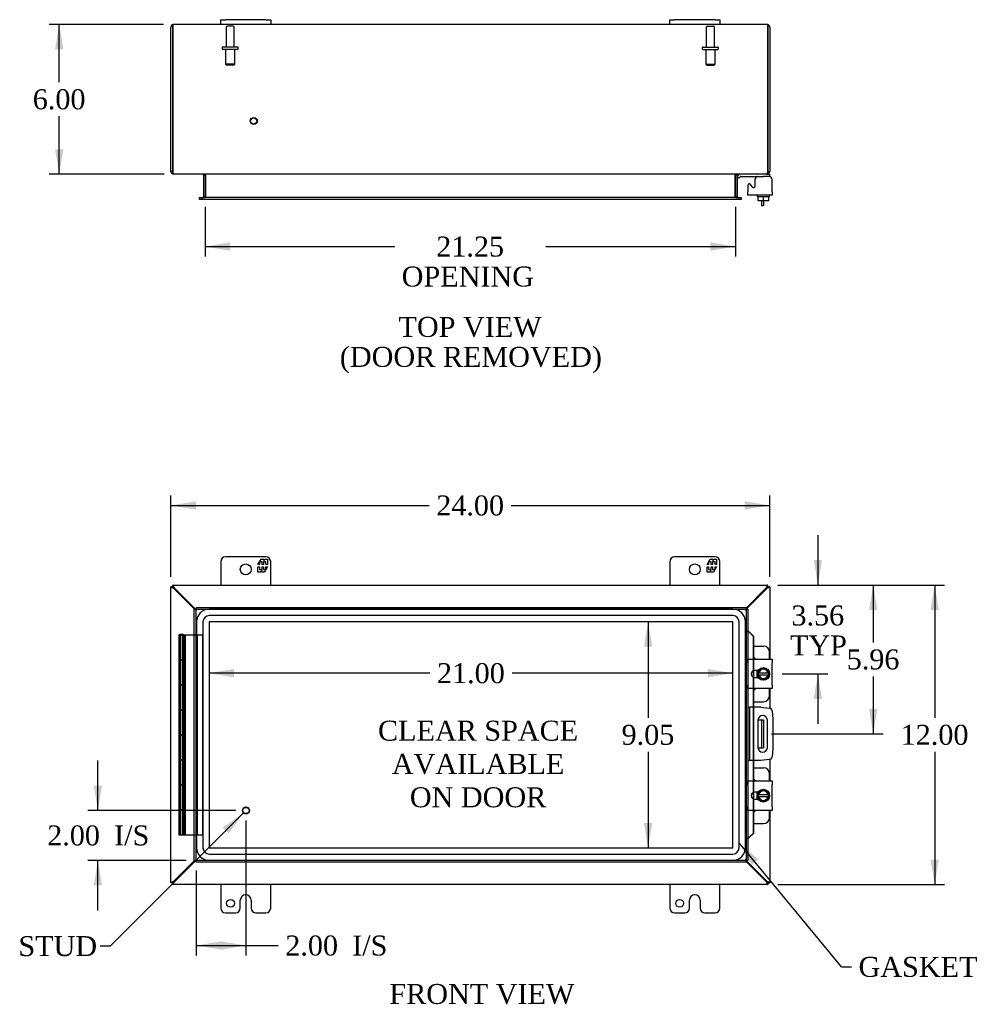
# Model space of a CAD drawing. Header units: inches. Extents: x 4 to 118, y 6 to 79.
# Tile 3 of 7: x 25 to 63, y 28 to 67. Entities that reach past the tile are written whole.
import ezdxf
from ezdxf.enums import TextEntityAlignment as Align
from ezdxf.lldxf.tags import DXFTag

# ---------------------------------------------------------------- set-up
doc = ezdxf.new("R2010")
doc.units = ezdxf.units.IN
doc.header["$MEASUREMENT"] = 0
for name, color, linetype in [('COM40153-1', 7, 'CONTINUOUS'), ('COM40153-2', 7, 'CONTINUOUS'), ('COM42667', 7, 'CONTINUOUS'), ('COM42780', 7, 'CONTINUOUS'), ('COM48428', 7, 'CONTINUOUS'), ('COM70219', 7, 'CONTINUOUS'), ('COM71780-1', 7, 'CONTINUOUS'), ('COM71783-1', 7, 'CONTINUOUS'), ('DEFAULT', 7, 'CONTINUOUS'), ('FET07710', 7, 'CONTINUOUS'), ('QLB30109', 7, 'CONTINUOUS'), ('SCC19011', 7, 'CONTINUOUS'), ('SPR20265', 7, 'CONTINUOUS'), ('STD21878', 7, 'CONTINUOUS'), ('STD26094', 7, 'CONTINUOUS'), ('WAF25035', 7, 'CONTINUOUS')]:
    doc.layers.add(name, color=color, linetype=linetype)
doc.styles.add('SEACAD_TIMES_NEW_ROMAN', font='times.ttf')
tags = doc.linetypes.add('HIDDEN2', pattern=[0.1875, 0.125, -0.0625]).pattern_tags.tags
tags[6:7] = [DXFTag(74, 4), DXFTag(75, 0), DXFTag(340, '0'), DXFTag(46, 0.0), DXFTag(50, 0.0), DXFTag(44, 0.0), DXFTag(45, 0.0)]
tags[4:5] = [DXFTag(74, 4), DXFTag(75, 0), DXFTag(340, '0'), DXFTag(46, 0.0), DXFTag(50, 0.0), DXFTag(44, 0.0), DXFTag(45, 0.0)]

# ---------------------------------------------------------------- blocks, each defined once
blk = doc.blocks.new('SEANNOT_GROUP1')
at = {"layer": 'DEFAULT', "linetype": 'Continuous'}
blk.add_hatch(color=136, dxfattribs=at).paths.add_polyline_path([(33.213, 34.782), (33.802, 35.607), (32.977, 35.018)])
at = {"layer": 'DEFAULT', "color": 136, "linetype": 'Continuous'}
blk.add_line((28.466, 30.271), (28.066, 30.271), dxfattribs=at)
blk.add_lwpolyline([(28.466, 30.271), (33.802, 35.607)], dxfattribs=at)
at = {"layer": 'DEFAULT', "color": 136, "linetype": 'Continuous', "style": 'SEACAD_TIMES_NEW_ROMAN'}
for s, p in [('GROUND STUD', (19.313, 30.671)), ('DOOR', (19.313, 29.471))]:
    blk.add_text(s, height=0.8, dxfattribs=at).set_placement(p, align=Align.TOP_LEFT)
blk = doc.blocks.new('SEANNOT_GROUP3')
at = {"layer": 'DEFAULT', "linetype": 'Continuous'}
blk.add_hatch(color=136, dxfattribs=at).paths.add_polyline_path([(54.438, 33.741), (53.672, 34.405), (54.181, 33.528)])
at = {"layer": 'DEFAULT', "color": 136, "linetype": 'Continuous'}
blk.add_line((57.777, 29.439), (58.177, 29.439), dxfattribs=at)
blk.add_lwpolyline([(57.777, 29.439), (53.672, 34.405)], dxfattribs=at)
at = {"layer": 'DEFAULT', "color": 136, "linetype": 'Continuous', "style": 'SEACAD_TIMES_NEW_ROMAN'}
blk.add_text('GASKET', height=0.8, dxfattribs=at).set_placement((58.457, 29.839), align=Align.TOP_LEFT)
blk = doc.blocks.new('GDIMGGROUP')
at = {"layer": 'DEFAULT', "linetype": 'Continuous'}
for points in [[(26.254, 66.19), (26.588, 66.19), (26.421, 67.19)], [(26.254, 62.19), (26.421, 61.19), (26.588, 62.19)]]:
    blk.add_hatch(color=136, dxfattribs=at).paths.add_polyline_path(points)
at = {"layer": 'DEFAULT', "color": 136, "linetype": 'Continuous'}
for p, q in [((30.604, 67.19), (26.021, 67.19)), ((26.421, 64.87), (26.421, 67.19)), ((26.421, 61.19), (26.421, 63.51)), ((30.63, 61.19), (26.021, 61.19))]:
    blk.add_line(p, q, dxfattribs=at)
at = {"layer": 'DEFAULT', "color": 136, "linetype": 'Continuous', "style": 'SEACAD_TIMES_NEW_ROMAN'}
blk.add_text('6.00', height=0.8, dxfattribs=at).set_placement((25.359, 64.59), align=Align.TOP_LEFT)
blk = doc.blocks.new('GDIMGGROUP1')
at = {"layer": 'DEFAULT', "linetype": 'Continuous'}
for points in [[(33.271, 58.123), (33.271, 58.457), (32.271, 58.29)], [(52.521, 58.123), (53.521, 58.29), (52.521, 58.457)]]:
    blk.add_hatch(color=136, dxfattribs=at).paths.add_polyline_path(points)
at = {"layer": 'DEFAULT', "color": 136, "linetype": 'Continuous'}
for p, q in [((32.271, 59.885), (32.271, 57.89)), ((53.521, 59.885), (53.521, 57.89)), ((32.271, 58.29), (39.867, 58.29)), ((45.925, 58.29), (53.521, 58.29))]:
    blk.add_line(p, q, dxfattribs=at)
at = {"layer": 'DEFAULT', "color": 136, "linetype": 'Continuous', "style": 'SEACAD_TIMES_NEW_ROMAN'}
for s, p in [('21.25', (41.531, 58.69)), ('OPENING ', (40.147, 57.49))]:
    blk.add_text(s, height=0.8, dxfattribs=at).set_placement(p, align=Align.TOP_LEFT)
blk = doc.blocks.new('GDIMGGROUP10')
at = {"layer": 'DEFAULT', "linetype": 'Continuous'}
for points in [[(27.805, 36.703), (27.971, 35.703), (28.138, 36.703)], [(27.805, 32.703), (28.138, 32.703), (27.971, 33.703)]]:
    blk.add_hatch(color=136, dxfattribs=at).paths.add_polyline_path(points)
at = {"layer": 'DEFAULT', "color": 136, "linetype": 'Continuous'}
for p, q in [((27.971, 35.703), (27.971, 37.703)), ((33.505, 35.703), (27.571, 35.703)), ((31.505, 33.703), (27.571, 33.703)), ((27.971, 31.703), (27.971, 33.703))]:
    blk.add_line(p, q, dxfattribs=at)
at = {"layer": 'DEFAULT', "color": 136, "linetype": 'Continuous', "style": 'SEACAD_TIMES_NEW_ROMAN'}
for s, p in [('2.00', (25.938, 35.103)), ('I/S', (28.621, 35.103))]:
    blk.add_text(s, height=0.8, dxfattribs=at).set_placement(p, align=Align.TOP_LEFT)
blk = doc.blocks.new('GDIMGGROUP11')
at = {"layer": 'DEFAULT', "linetype": 'Continuous'}
for points in [[(32.905, 30.127), (32.905, 30.461), (31.905, 30.294)], [(32.905, 30.127), (33.905, 30.294), (32.905, 30.461)]]:
    blk.add_hatch(color=136, dxfattribs=at).paths.add_polyline_path(points)
at = {"layer": 'DEFAULT', "color": 136, "linetype": 'Continuous'}
for p, q in [((33.905, 35.303), (33.905, 29.894)), ((31.905, 33.304), (31.905, 29.894)), ((31.905, 30.294), (35.201, 30.294))]:
    blk.add_line(p, q, dxfattribs=at)
at = {"layer": 'DEFAULT', "color": 136, "linetype": 'Continuous', "style": 'SEACAD_TIMES_NEW_ROMAN'}
for s, p in [('2.00', (35.481, 30.694)), ('I/S', (38.164, 30.694))]:
    blk.add_text(s, height=0.8, dxfattribs=at).set_placement(p, align=Align.TOP_LEFT)
blk = doc.blocks.new('GDIMGGROUP12')
at = {"layer": 'DEFAULT', "linetype": 'Continuous'}
for points in [[(31.896, 48.088), (30.896, 47.921), (31.896, 47.754)], [(53.896, 48.088), (53.896, 47.754), (54.896, 47.921)]]:
    blk.add_hatch(color=136, dxfattribs=at).paths.add_polyline_path(points)
at = {"layer": 'DEFAULT', "color": 136, "linetype": 'Continuous'}
for p, q in [((30.896, 45.062), (30.896, 48.321)), ((54.896, 45.062), (54.896, 48.321)), ((30.896, 47.921), (41.251, 47.921)), ((44.541, 47.921), (54.896, 47.921))]:
    blk.add_line(p, q, dxfattribs=at)
at = {"layer": 'DEFAULT', "color": 136, "linetype": 'Continuous', "style": 'SEACAD_TIMES_NEW_ROMAN'}
blk.add_text('24.00', height=0.8, dxfattribs=at).set_placement((41.531, 48.321), align=Align.TOP_LEFT)
blk = doc.blocks.new('GDIMGGROUP13')
at = {"layer": 'DEFAULT', "linetype": 'Continuous'}
for points in [[(56.995, 45.734), (56.662, 45.734), (56.828, 44.734)], [(56.995, 40.172), (56.828, 41.172), (56.662, 40.172)]]:
    blk.add_hatch(color=136, dxfattribs=at).paths.add_polyline_path(points)
at = {"layer": 'DEFAULT', "color": 136, "linetype": 'Continuous'}
for p, q in [((56.828, 46.734), (56.828, 44.734)), ((55.224, 44.734), (57.228, 44.734)), ((55.392, 41.172), (57.228, 41.172)), ((56.828, 41.172), (56.828, 39.172))]:
    blk.add_line(p, q, dxfattribs=at)
at = {"layer": 'DEFAULT', "color": 136, "linetype": 'Continuous', "style": 'SEACAD_TIMES_NEW_ROMAN'}
for s, p in [('3.56', (55.767, 43.914)), ('TYP', (55.71, 42.714))]:
    blk.add_text(s, height=0.8, dxfattribs=at).set_placement(p, align=Align.TOP_LEFT)
blk = doc.blocks.new('GDIMGGROUP14')
at = {"layer": 'DEFAULT', "linetype": 'Continuous'}
for points in [[(59.212, 43.734), (59.045, 44.734), (58.878, 43.734)], [(59.212, 39.774), (58.878, 39.774), (59.045, 38.774)]]:
    blk.add_hatch(color=136, dxfattribs=at).paths.add_polyline_path(points)
at = {"layer": 'DEFAULT', "color": 136, "linetype": 'Continuous'}
for p, q in [((55.224, 44.734), (59.445, 44.734)), ((59.045, 44.734), (59.045, 42.434)), ((59.045, 41.074), (59.045, 38.774)), ((54.974, 38.774), (59.445, 38.774))]:
    blk.add_line(p, q, dxfattribs=at)
at = {"layer": 'DEFAULT', "color": 136, "linetype": 'Continuous', "style": 'SEACAD_TIMES_NEW_ROMAN'}
blk.add_text('5.96', height=0.8, dxfattribs=at).set_placement((57.983, 42.154), align=Align.TOP_LEFT)
blk = doc.blocks.new('GDIMGGROUP15')
at = {"layer": 'DEFAULT', "linetype": 'Continuous'}
for points in [[(61.676, 43.734), (61.509, 44.734), (61.343, 43.734)], [(61.676, 33.734), (61.343, 33.734), (61.509, 32.734)]]:
    blk.add_hatch(color=136, dxfattribs=at).paths.add_polyline_path(points)
at = {"layer": 'DEFAULT', "color": 136, "linetype": 'Continuous'}
for p, q in [((55.224, 44.734), (61.909, 44.734)), ((61.509, 44.734), (61.509, 39.414)), ((61.509, 38.054), (61.509, 32.734)), ((55.224, 32.734), (61.909, 32.734))]:
    blk.add_line(p, q, dxfattribs=at)
at = {"layer": 'DEFAULT', "color": 136, "linetype": 'Continuous', "style": 'SEACAD_TIMES_NEW_ROMAN'}
blk.add_text('12.00', height=0.8, dxfattribs=at).set_placement((60.145, 39.134), align=Align.TOP_LEFT)
blk = doc.blocks.new('GDIMGGROUP16')
at = {"layer": 'DEFAULT', "linetype": 'Continuous'}
for points in [[(33.427, 41.036), (33.427, 41.369), (32.427, 41.203)], [(52.423, 41.036), (53.423, 41.203), (52.423, 41.369)]]:
    blk.add_hatch(color=136, dxfattribs=at).paths.add_polyline_path(points)
at = {"layer": 'DEFAULT', "color": 136, "linetype": 'Continuous'}
for p, q in [((41.28, 41.203), (32.427, 41.203)), ((53.423, 41.203), (44.57, 41.203))]:
    blk.add_line(p, q, dxfattribs=at)
at = {"layer": 'DEFAULT', "color": 136, "linetype": 'Continuous', "style": 'SEACAD_TIMES_NEW_ROMAN'}
blk.add_text('21.00', height=0.8, dxfattribs=at).set_placement((41.56, 41.603), align=Align.TOP_LEFT)
blk = doc.blocks.new('GDIMGGROUP17')
at = {"layer": 'DEFAULT', "linetype": 'Continuous'}
for points in [[(49.855, 42.261), (50.189, 42.261), (50.022, 43.261)], [(49.855, 35.207), (50.022, 34.207), (50.189, 35.207)]]:
    blk.add_hatch(color=136, dxfattribs=at).paths.add_polyline_path(points)
at = {"layer": 'DEFAULT', "color": 136, "linetype": 'Continuous'}
for p, q in [((50.022, 43.261), (50.022, 39.414)), ((50.022, 38.054), (50.022, 34.207))]:
    blk.add_line(p, q, dxfattribs=at)
at = {"layer": 'DEFAULT', "color": 136, "linetype": 'Continuous', "style": 'SEACAD_TIMES_NEW_ROMAN'}
blk.add_text('9.05', height=0.8, dxfattribs=at).set_placement((48.96, 39.134), align=Align.TOP_LEFT)

msp = doc.modelspace()

# ---------------------------------------------------------------- linework, layer by layer
at = {"layer": 'COM40153-1', "color": 7, "linetype": 'Continuous'}
for p, q in [((54.574, 60.118), (54.574, 59.94)), ((54.646, 60.118), (54.646, 59.94)), ((54.574, 59.94), (54.646, 59.94)), ((54.428, 39.336), (54.538, 39.336)), ((54.538, 39.336), (54.574, 39.336)), ((54.574, 39.336), (54.646, 39.336)), ((54.574, 39.336), (54.574, 38.211)), ((54.646, 39.336), (54.646, 38.211)), ((54.428, 38.211), (54.538, 38.211)), ((54.574, 38.211), (54.538, 38.211)), ((54.574, 38.211), (54.646, 38.211))]:
    msp.add_line(p, q, dxfattribs=at)
at = {"layer": 'COM40153-2', "color": 7, "linetype": 'Continuous'}
for p, q in [((54.093, 39.836), (54.021, 39.836)), ((54.093, 39.836), (54.093, 37.711)), ((54.093, 39.836), (54.129, 39.836)), ((54.544, 39.836), (54.129, 39.836)), ((54.544, 39.836), (54.878, 39.807)), ((54.992, 39.694), (55.021, 39.359)), ((54.427, 39.324), (54.427, 38.224)), ((54.802, 38.224), (54.802, 39.324)), ((55.021, 39.359), (55.021, 38.188)), ((55.021, 38.188), (54.992, 37.854)), ((54.093, 37.711), (54.021, 37.711)), ((54.129, 37.711), (54.093, 37.711)), ((54.544, 37.711), (54.129, 37.711)), ((54.878, 37.741), (54.544, 37.711))]:
    msp.add_line(p, q, dxfattribs=at)
for centre, radius, start, end in [((54.615, 39.324), 0.188, 0, 180), ((54.867, 39.683), 0.125, 5, 85), ((54.615, 38.224), 0.188, 180, 0), ((54.867, 37.865), 0.125, 275, 355)]:
    msp.add_arc(centre, radius, start, end, dxfattribs=at)
at = {"layer": 'COM42667', "color": 7, "linetype": 'Continuous'}
for p, q in [((54.022, 60.743), (54.022, 60.487)), ((54.195, 60.678), (54.132, 60.775)), ((54.306, 60.97), (54.306, 60.71)), ((54.992, 60.487), (54.992, 60.97)), ((54.022, 60.344), (54.022, 60.487)), ((54.992, 60.344), (54.022, 60.344)), ((54.992, 60.487), (54.992, 60.344)), ((54.022, 41.618), (54.022, 41.761)), ((54.022, 41.761), (54.992, 41.761)), ((54.022, 41.618), (54.022, 40.726)), ((54.992, 41.761), (54.992, 41.618)), ((54.992, 40.726), (54.992, 41.618)), ((54.436, 41.312), (54.296, 41.312)), ((54.296, 41.031), (54.436, 41.031)), ((54.022, 40.583), (54.022, 40.726)), ((54.992, 40.726), (54.992, 40.583)), ((54.992, 40.583), (54.022, 40.583)), ((54.022, 36.742), (54.022, 36.885)), ((54.022, 36.885), (54.992, 36.885)), ((54.022, 36.742), (54.022, 35.85)), ((54.992, 36.885), (54.992, 36.742)), ((54.992, 35.85), (54.992, 36.742)), ((54.436, 36.436), (54.296, 36.436)), ((54.296, 36.155), (54.436, 36.155)), ((54.022, 35.707), (54.022, 35.85)), ((54.992, 35.707), (54.022, 35.707)), ((54.992, 35.85), (54.992, 35.707))]:
    msp.add_line(p, q, dxfattribs=at)
for centre, radius, start, end in [((54.082, 60.743), 0.06, 32.8455, 180), ((54.431, 60.97), 0.125, 90, 180), ((54.867, 60.97), 0.125, 0, 90), ((54.246, 60.71), 0.06, 212.8455, 0), ((54.296, 41.172), 0.14, 90, 270), ((54.296, 36.296), 0.141, 90, 270)]:
    msp.add_arc(centre, radius, start, end, dxfattribs=at)
at = {"layer": 'COM42780', "color": 7, "linetype": 'Continuous'}
for p, q in [((53.593, 61.098), (53.643, 61.148)), ((54.788, 61.19), (54.893, 61.19)), ((54.893, 61.19), (54.893, 61.095)), ((53.593, 61.098), (53.66, 61.03)), ((53.66, 61.03), (53.711, 61.081)), ((53.745, 61.095), (54.643, 61.095)), ((54.893, 61.095), (54.643, 61.095)), ((54.893, 61.092), (54.893, 61.095)), ((54.246, 42.287), (54.643, 42.287)), ((54.893, 41.761), (54.893, 42.037)), ((54.393, 41.238), (54.393, 41.312)), ((54.393, 41.031), (54.393, 41.103)), ((54.893, 40.307), (54.893, 40.583)), ((54.246, 40.057), (54.643, 40.057)), ((54.246, 37.411), (54.643, 37.411)), ((54.893, 36.885), (54.893, 37.161)), ((54.393, 36.362), (54.393, 36.436)), ((54.393, 36.155), (54.393, 36.227)), ((54.893, 35.431), (54.893, 35.707)), ((54.246, 35.181), (54.643, 35.181))]:
    msp.add_line(p, q, dxfattribs=at)
for centre, radius, start, end in [((53.745, 61.047), 0.143, 90, 135), ((53.745, 61.047), 0.048, 90, 135), ((54.643, 42.037), 0.25, 0, 90), ((54.143, 41.6), 0.25, 39.9324, 65.6695), ((54.143, 40.744), 0.25, 294.3305, 320.0676), ((54.643, 40.307), 0.25, 270, 0), ((54.643, 37.161), 0.25, 0, 90), ((54.143, 36.724), 0.25, 39.9324, 65.6695), ((54.143, 35.868), 0.25, 294.3305, 320.0676), ((54.643, 35.431), 0.25, 270, 0)]:
    msp.add_arc(centre, radius, start, end, dxfattribs=at)
msp.add_open_spline([(54.39, 61.087), (54.389, 61.089), (54.389, 61.09), (54.387, 61.094), (54.386, 61.095), (54.384, 61.095)], degree=3, knots=[0.6179659, 0.6179659, 0.6179659, 0.6179659, 0.75, 0.75, 1, 1, 1, 1], dxfattribs=at)
at = {"layer": 'COM48428', "color": 7, "linetype": 'Continuous'}
for p, q in [((30.896, 61.298), (30.896, 67.082)), ((30.968, 67.082), (30.968, 67.184)), ((30.968, 67.184), (30.968, 67.082)), ((30.968, 67.082), (30.968, 61.298)), ((30.968, 61.298), (30.968, 67.082)), ((32.896, 67.19), (31.004, 67.19)), ((50.896, 67.19), (34.896, 67.19)), ((54.788, 67.19), (52.896, 67.19)), ((54.824, 67.082), (54.824, 67.184)), ((54.824, 67.184), (54.824, 67.082)), ((54.824, 61.298), (54.824, 67.082)), ((54.824, 67.082), (54.824, 61.298)), ((54.896, 67.082), (54.896, 61.298)), ((30.968, 61.298), (30.896, 61.298)), ((31.004, 61.214), (31.004, 61.19)), ((31.028, 61.19), (31.004, 61.19)), ((54.762, 61.19), (31.03, 61.19)), ((32.199, 61.154), (32.199, 60.285)), ((32.199, 61.154), (32.271, 61.154)), ((32.271, 61.154), (32.271, 60.285)), ((32.284, 61.154), (32.284, 60.285)), ((53.508, 60.285), (53.508, 61.154)), ((53.593, 61.154), (53.521, 61.154)), ((53.521, 61.154), (53.521, 60.285)), ((53.593, 61.154), (53.593, 60.285)), ((54.788, 61.19), (54.764, 61.19)), ((54.788, 61.214), (54.788, 61.19)), ((54.824, 61.298), (54.896, 61.298)), ((32.041, 60.177), (32.041, 60.249)), ((32.041, 60.249), (32.117, 60.249)), ((32.117, 60.177), (32.041, 60.177)), ((32.125, 60.249), (32.117, 60.249)), ((32.125, 60.177), (32.117, 60.177)), ((32.125, 60.249), (32.17, 60.249)), ((32.125, 60.249), (32.125, 60.177)), ((32.17, 60.177), (32.125, 60.177)), ((53.622, 60.249), (32.17, 60.249)), ((53.622, 60.177), (32.17, 60.177)), ((32.199, 60.285), (32.271, 60.285)), ((53.593, 60.285), (53.521, 60.285)), ((53.622, 60.249), (53.667, 60.249)), ((53.667, 60.177), (53.622, 60.177)), ((53.667, 60.249), (53.675, 60.249)), ((53.667, 60.177), (53.667, 60.249)), ((53.667, 60.177), (53.675, 60.177)), ((53.675, 60.249), (53.751, 60.249)), ((53.751, 60.177), (53.675, 60.177)), ((53.751, 60.249), (53.751, 60.177)), ((30.968, 44.662), (30.896, 44.662)), ((30.896, 32.806), (30.896, 44.662)), ((30.968, 44.734), (54.824, 44.734)), ((30.968, 44.662), (30.968, 44.734)), ((30.968, 44.662), (31.004, 44.626)), ((30.968, 44.662), (31.004, 44.626)), ((31.028, 44.584), (31.004, 44.6)), ((31.848, 43.764), (31.028, 44.584)), ((31.046, 44.602), (31.03, 44.626)), ((31.884, 43.764), (31.046, 44.602)), ((54.746, 44.602), (53.949, 43.805)), ((54.764, 44.584), (53.949, 43.769)), ((54.762, 44.626), (54.746, 44.602)), ((54.788, 44.6), (54.764, 44.584)), ((54.824, 44.662), (54.788, 44.626)), ((54.824, 44.662), (54.788, 44.626)), ((54.824, 44.662), (54.824, 44.734)), ((54.824, 44.662), (54.896, 44.662)), ((54.896, 44.662), (54.896, 41.761)), ((54.896, 40.583), (54.896, 39.804)), ((54.896, 37.744), (54.896, 36.885)), ((54.896, 35.707), (54.896, 32.806)), ((31.028, 32.884), (31.848, 33.704)), ((31.046, 32.866), (31.884, 33.704)), ((53.949, 33.699), (54.764, 32.884)), ((53.949, 33.663), (54.746, 32.866)), ((30.968, 32.806), (30.896, 32.806)), ((30.968, 32.806), (31.004, 32.842)), ((30.968, 32.806), (31.004, 32.842)), ((30.968, 32.806), (30.968, 32.734)), ((54.824, 32.734), (30.968, 32.734)), ((31.004, 32.868), (31.028, 32.884)), ((31.03, 32.842), (31.046, 32.866)), ((54.746, 32.866), (54.762, 32.842)), ((54.764, 32.884), (54.788, 32.868)), ((54.824, 32.806), (54.788, 32.842)), ((54.824, 32.806), (54.788, 32.842)), ((54.824, 32.806), (54.896, 32.806)), ((54.824, 32.806), (54.824, 32.734))]:
    msp.add_line(p, q, dxfattribs=at)
for centre, radius, start, end in [((31.004, 67.082), 0.108, 109.4712, 180), ((31.004, 67.082), 0.108, 90, 109.4712), ((54.788, 67.082), 0.108, 70.5288, 90), ((54.788, 67.082), 0.108, 0, 70.5288), ((31.004, 61.298), 0.108, 180, 270), ((31.004, 61.298), 0.036, 180, 218.7233), ((32.163, 61.154), 0.036, 0, 90), ((32.163, 61.154), 0.108, 0, 10.3965), ((53.629, 61.154), 0.108, 169.6031, 180), ((53.629, 61.154), 0.036, 90, 180), ((54.788, 61.298), 0.108, 270, 360), ((54.788, 61.298), 0.036, 321.2767, 0), ((32.163, 60.285), 0.036, 270, 0), ((32.163, 60.285), 0.108, 349.6015, 0), ((53.629, 60.285), 0.108, 180, 190.3994), ((53.629, 60.285), 0.036, 180, 270)]:
    msp.add_arc(centre, radius, start, end, dxfattribs=at)
for centre, start_param, end_param in [((31.004, 67.082), 3.141593, 3.48143), ((54.788, 67.082), 2.801756, 3.141593)]:
    msp.add_ellipse(centre, major_axis=(0, -0.108), ratio=0.997813, start_param=start_param, end_param=end_param, dxfattribs=at)
for points, knots in [([(31.03, 61.19), (31.025, 61.19), (31.019, 61.193), (31.009, 61.204), (31.004, 61.212), (30.994, 61.232), (30.989, 61.244), (30.978, 61.27), (30.973, 61.284), (30.968, 61.298)], [0, 0, 0, 0, 0.25, 0.25, 0.5, 0.5, 0.75, 0.75, 1, 1, 1, 1]), ([(32.284, 61.154), (32.284, 61.156), (32.284, 61.158), (32.282, 61.161), (32.281, 61.163), (32.277, 61.168), (32.273, 61.17), (32.265, 61.175), (32.261, 61.177), (32.252, 61.18), (32.247, 61.182), (32.232, 61.185), (32.222, 61.187), (32.202, 61.189), (32.191, 61.19), (32.181, 61.19)], [0, 0, 0, 0, 0.0625, 0.0625, 0.125, 0.125, 0.25, 0.25, 0.375, 0.375, 0.5, 0.5, 0.75, 0.75, 1, 1, 1, 1]), ([(53.611, 61.19), (53.601, 61.19), (53.59, 61.189), (53.57, 61.187), (53.56, 61.185), (53.545, 61.182), (53.54, 61.18), (53.531, 61.177), (53.527, 61.175), (53.519, 61.17), (53.515, 61.168), (53.511, 61.163), (53.51, 61.161), (53.508, 61.158), (53.508, 61.156), (53.508, 61.154)], [0, 0, 0, 0, 0.25, 0.25, 0.5, 0.5, 0.625, 0.625, 0.75, 0.75, 0.875, 0.875, 0.9375, 0.9375, 1, 1, 1, 1]), ([(54.824, 61.298), (54.819, 61.284), (54.814, 61.27), (54.803, 61.244), (54.798, 61.232), (54.788, 61.212), (54.783, 61.204), (54.772, 61.193), (54.767, 61.19), (54.762, 61.19)], [0, 0, 0, 0, 0.25, 0.25, 0.5, 0.5, 0.75, 0.75, 1, 1, 1, 1]), ([(32.181, 60.249), (32.191, 60.249), (32.202, 60.249), (32.222, 60.252), (32.232, 60.253), (32.247, 60.257), (32.252, 60.259), (32.261, 60.262), (32.265, 60.264), (32.273, 60.269), (32.277, 60.271), (32.281, 60.276), (32.282, 60.278), (32.284, 60.281), (32.284, 60.283), (32.284, 60.285)], [0, 0, 0, 0, 0.25, 0.25, 0.5, 0.5, 0.625, 0.625, 0.75, 0.75, 0.875, 0.875, 0.9375, 0.9375, 1, 1, 1, 1]), ([(53.508, 60.285), (53.508, 60.283), (53.508, 60.281), (53.51, 60.278), (53.511, 60.276), (53.515, 60.271), (53.519, 60.269), (53.527, 60.264), (53.531, 60.262), (53.54, 60.259), (53.545, 60.257), (53.56, 60.253), (53.57, 60.252), (53.59, 60.249), (53.601, 60.249), (53.611, 60.249)], [0, 0, 0, 0, 0.0625, 0.0625, 0.125, 0.125, 0.25, 0.25, 0.375, 0.375, 0.5, 0.5, 0.75, 0.75, 1, 1, 1, 1]), ([(31.004, 44.6), (30.99, 44.605), (30.976, 44.61), (30.95, 44.621), (30.938, 44.626), (30.918, 44.636), (30.91, 44.641), (30.899, 44.652), (30.896, 44.657), (30.896, 44.662)], [0, 0, 0, 0, 0.25, 0.25, 0.5, 0.5, 0.75, 0.75, 1, 1, 1, 1]), ([(31.03, 44.626), (31.025, 44.64), (31.019, 44.654), (31.009, 44.68), (31.004, 44.692), (30.994, 44.712), (30.989, 44.72), (30.978, 44.731), (30.973, 44.734), (30.968, 44.734)], [0, 0, 0, 0, 0.25, 0.25, 0.5, 0.5, 0.75, 0.75, 1, 1, 1, 1]), ([(31.03, 44.626), (31.019, 44.635), (31.009, 44.645), (30.989, 44.658), (30.978, 44.662), (30.968, 44.662)], [0, 0, 0, 0, 0.5, 0.5, 1, 1, 1, 1]), ([(31.004, 44.6), (30.999, 44.605), (30.995, 44.61), (30.986, 44.621), (30.982, 44.626), (30.975, 44.636), (30.973, 44.641), (30.969, 44.652), (30.968, 44.657), (30.968, 44.662)], [0, 0, 0, 0, 0.25, 0.25, 0.5, 0.5, 0.75, 0.75, 1, 1, 1, 1]), ([(54.824, 44.734), (54.819, 44.734), (54.814, 44.731), (54.803, 44.72), (54.798, 44.712), (54.788, 44.692), (54.783, 44.68), (54.772, 44.654), (54.767, 44.64), (54.762, 44.626)], [0, 0, 0, 0, 0.25, 0.25, 0.5, 0.5, 0.75, 0.75, 1, 1, 1, 1]), ([(54.824, 44.662), (54.814, 44.662), (54.803, 44.658), (54.783, 44.645), (54.772, 44.635), (54.762, 44.626)], [0, 0, 0, 0, 0.5, 0.5, 1, 1, 1, 1]), ([(54.824, 44.662), (54.824, 44.657), (54.823, 44.652), (54.819, 44.641), (54.817, 44.636), (54.81, 44.626), (54.806, 44.621), (54.797, 44.61), (54.793, 44.605), (54.788, 44.6)], [0, 0, 0, 0, 0.25, 0.25, 0.5, 0.5, 0.75, 0.75, 1, 1, 1, 1]), ([(54.896, 44.662), (54.896, 44.657), (54.893, 44.652), (54.882, 44.641), (54.874, 44.636), (54.854, 44.626), (54.842, 44.621), (54.816, 44.61), (54.802, 44.605), (54.788, 44.6)], [0, 0, 0, 0, 0.25, 0.25, 0.5, 0.5, 0.75, 0.75, 1, 1, 1, 1]), ([(30.896, 32.806), (30.896, 32.811), (30.899, 32.816), (30.91, 32.827), (30.918, 32.832), (30.938, 32.842), (30.95, 32.847), (30.976, 32.857), (30.99, 32.863), (31.004, 32.868)], [0, 0, 0, 0, 0.25, 0.25, 0.5, 0.5, 0.75, 0.75, 1, 1, 1, 1]), ([(30.968, 32.806), (30.968, 32.811), (30.969, 32.816), (30.973, 32.827), (30.975, 32.832), (30.982, 32.842), (30.986, 32.847), (30.995, 32.857), (30.999, 32.863), (31.004, 32.868)], [0, 0, 0, 0, 0.25, 0.25, 0.5, 0.5, 0.75, 0.75, 1, 1, 1, 1]), ([(30.968, 32.734), (30.973, 32.734), (30.978, 32.737), (30.989, 32.748), (30.994, 32.756), (31.004, 32.776), (31.009, 32.788), (31.019, 32.814), (31.025, 32.828), (31.03, 32.842)], [0, 0, 0, 0, 0.25, 0.25, 0.5, 0.5, 0.75, 0.75, 1, 1, 1, 1]), ([(30.968, 32.806), (30.978, 32.806), (30.989, 32.81), (31.009, 32.823), (31.019, 32.832), (31.03, 32.842)], [0, 0, 0, 0, 0.5, 0.5, 1, 1, 1, 1]), ([(54.762, 32.842), (54.767, 32.828), (54.772, 32.814), (54.783, 32.788), (54.788, 32.776), (54.798, 32.756), (54.803, 32.748), (54.814, 32.737), (54.819, 32.734), (54.824, 32.734)], [0, 0, 0, 0, 0.25, 0.25, 0.5, 0.5, 0.75, 0.75, 1, 1, 1, 1]), ([(54.762, 32.842), (54.772, 32.832), (54.783, 32.823), (54.803, 32.81), (54.814, 32.806), (54.824, 32.806)], [0, 0, 0, 0, 0.5, 0.5, 1, 1, 1, 1]), ([(54.788, 32.868), (54.793, 32.863), (54.797, 32.857), (54.806, 32.847), (54.81, 32.842), (54.817, 32.832), (54.819, 32.827), (54.823, 32.816), (54.824, 32.811), (54.824, 32.806)], [0, 0, 0, 0, 0.25, 0.25, 0.5, 0.5, 0.75, 0.75, 1, 1, 1, 1]), ([(54.788, 32.868), (54.802, 32.863), (54.816, 32.857), (54.842, 32.847), (54.854, 32.842), (54.874, 32.832), (54.882, 32.827), (54.893, 32.816), (54.896, 32.811), (54.896, 32.806)], [0, 0, 0, 0, 0.25, 0.25, 0.5, 0.5, 0.75, 0.75, 1, 1, 1, 1])]:
    msp.add_open_spline(points, degree=3, knots=knots, dxfattribs=at)
at = {"layer": 'COM70219', "color": 7, "linetype": 'HIDDEN2'}
for p, q in [((53.422, 43.76), (32.428, 43.76)), ((53.422, 43.759), (32.428, 43.759)), ((53.422, 43.51), (32.428, 43.51)), ((31.928, 43.26), (31.928, 34.208)), ((31.929, 43.26), (31.929, 34.208)), ((32.178, 43.26), (32.178, 34.208)), ((32.427, 43.26), (32.427, 34.208)), ((53.422, 43.261), (32.428, 43.261)), ((32.428, 43.26), (32.428, 34.208)), ((53.422, 43.26), (32.428, 43.26)), ((53.422, 34.208), (53.422, 43.26)), ((53.423, 34.208), (53.423, 43.26)), ((53.672, 34.208), (53.672, 43.26)), ((53.921, 34.208), (53.921, 43.26)), ((53.922, 34.208), (53.922, 43.26)), ((32.428, 34.208), (53.422, 34.208)), ((32.428, 34.207), (53.422, 34.207)), ((32.428, 33.958), (53.422, 33.958)), ((32.428, 33.709), (53.422, 33.709)), ((32.428, 33.708), (53.422, 33.708))]:
    msp.add_line(p, q, dxfattribs=at)
for centre, radius, start, end in [((32.428, 43.26), 0.5, 90, 180), ((32.428, 43.26), 0.499, 90, 180), ((32.428, 43.26), 0.25, 90, 180), ((53.422, 43.26), 0.5, 0, 90), ((53.422, 43.26), 0.499, 0, 90), ((53.422, 43.26), 0.25, 0, 90), ((32.428, 43.26), 0.001, 90, 180), ((53.422, 43.26), 0.001, 0, 90), ((32.428, 34.208), 0.5, 180, 270), ((32.428, 34.208), 0.499, 180, 270), ((32.428, 34.208), 0.25, 180, 270), ((32.428, 34.208), 0.001, 180, 270), ((53.422, 34.208), 0.5, 270, 0), ((53.422, 34.208), 0.001, 270, 0), ((53.422, 34.208), 0.25, 270, 0), ((53.422, 34.208), 0.499, 270, 0)]:
    msp.add_arc(centre, radius, start, end, dxfattribs=at)
at = {"layer": 'COM71780-1', "color": 7, "linetype": 'Continuous'}
for p, q in [((31.905, 43.836), (31.905, 43.764)), ((31.905, 43.836), (53.949, 43.836)), ((53.949, 43.836), (53.949, 43.764)), ((31.833, 43.764), (31.905, 43.764)), ((31.833, 33.704), (31.833, 43.764)), ((31.905, 43.764), (31.941, 43.728)), ((31.905, 43.764), (31.941, 43.728)), ((53.949, 43.764), (53.913, 43.728)), ((53.949, 43.764), (53.913, 43.728)), ((54.021, 43.764), (53.949, 43.764)), ((54.021, 43.764), (54.021, 33.704)), ((54.034, 42.889), (54.021, 42.889)), ((54.055, 42.862), (54.052, 42.866)), ((54.063, 42.854), (54.233, 42.681)), ((54.063, 42.854), (54.076, 42.854)), ((54.076, 42.854), (54.246, 42.681)), ((54.233, 42.681), (54.233, 41.761)), ((54.246, 42.681), (54.233, 42.681)), ((54.246, 42.681), (54.246, 41.761)), ((54.233, 41.298), (54.233, 41.046)), ((54.246, 41.303), (54.246, 41.041)), ((54.233, 40.583), (54.233, 39.836)), ((54.246, 40.583), (54.246, 39.836)), ((54.233, 37.711), (54.233, 36.885)), ((54.246, 37.711), (54.246, 36.885)), ((54.233, 36.422), (54.233, 36.17)), ((54.246, 36.427), (54.246, 36.165)), ((54.233, 35.707), (54.233, 34.787)), ((54.246, 35.707), (54.246, 34.787)), ((54.233, 34.787), (54.063, 34.614)), ((54.246, 34.787), (54.076, 34.614)), ((54.246, 34.787), (54.233, 34.787)), ((54.021, 34.579), (54.034, 34.579)), ((54.063, 34.614), (54.076, 34.614)), ((31.833, 33.704), (31.905, 33.704)), ((31.905, 33.704), (31.941, 33.739)), ((31.905, 33.703), (31.941, 33.739)), ((31.905, 33.631), (31.905, 33.703)), ((53.949, 33.631), (31.905, 33.631)), ((53.949, 33.703), (53.913, 33.739)), ((53.949, 33.704), (53.913, 33.739)), ((54.021, 33.704), (53.949, 33.704)), ((53.949, 33.631), (53.949, 33.703))]:
    msp.add_line(p, q, dxfattribs=at)
at = {"layer": 'COM71780-1', "color": 7, "linetype": 'HIDDEN2'}
for p, q in [((31.905, 43.764), (53.949, 43.764)), ((31.905, 33.704), (31.905, 43.764)), ((53.949, 43.764), (53.949, 33.704)), ((54.021, 42.889), (53.949, 42.889)), ((54.055, 42.862), (54.055, 42.862)), ((54.233, 41.761), (54.233, 41.298)), ((54.246, 41.761), (54.246, 41.303)), ((54.233, 41.046), (54.233, 40.583)), ((54.246, 41.041), (54.246, 40.583)), ((54.233, 39.836), (54.233, 37.711)), ((54.246, 39.836), (54.246, 37.711)), ((54.233, 36.885), (54.233, 36.422)), ((54.246, 36.885), (54.246, 36.427)), ((54.233, 36.17), (54.233, 35.707)), ((54.246, 36.165), (54.246, 35.707)), ((54.021, 34.579), (53.949, 34.579)), ((54.052, 34.602), (54.055, 34.606)), ((53.949, 33.703), (31.905, 33.703))]:
    msp.add_line(p, q, dxfattribs=at)
for centre, start, end in [((54.461, 43.941), 245.7342, 249.3654), ((54.461, 33.527), 110.6346, 114.2658)]:
    msp.add_arc(centre, 1.153, start, end, dxfattribs=at)
at = {"layer": 'COM71780-1', "color": 7, "linetype": 'Continuous'}
for centre, start, end in [((54.352, 43.123), 216.3142, 223.0054), ((54.352, 34.345), 136.9946, 143.6858)]:
    msp.add_arc(centre, 0.395, start, end, dxfattribs=at)
at = {"layer": 'COM71783-1', "color": 7, "linetype": 'Continuous'}
for p, q in [((31.325, 42.734), (31.208, 42.734)), ((31.208, 42.734), (31.208, 41.734)), ((31.262, 42.743), (31.262, 42.769)), ((31.262, 42.769), (31.312, 42.769)), ((31.312, 42.743), (31.262, 42.743)), ((31.275, 42.743), (31.275, 42.734)), ((31.312, 42.769), (31.337, 42.769)), ((31.312, 42.743), (31.337, 42.743)), ((31.325, 42.734), (31.833, 42.734)), ((31.337, 42.769), (31.387, 42.769)), ((31.387, 42.743), (31.337, 42.743)), ((31.375, 42.734), (31.375, 42.743)), ((31.387, 42.769), (31.387, 42.743)), ((31.325, 41.734), (31.208, 41.734)), ((31.208, 41.734), (31.325, 41.734)), ((31.208, 41.734), (31.208, 40.734)), ((31.325, 41.734), (31.392, 41.734)), ((31.392, 41.734), (31.392, 40.735)), ((31.325, 40.735), (31.208, 40.735)), ((31.208, 40.735), (31.208, 39.734)), ((31.208, 40.734), (31.442, 40.734)), ((31.325, 40.735), (31.392, 40.735)), ((31.325, 39.734), (31.208, 39.734)), ((31.208, 39.734), (31.325, 39.734)), ((31.208, 39.734), (31.208, 38.734)), ((31.325, 39.734), (31.392, 39.734)), ((31.392, 39.734), (31.392, 38.735)), ((31.325, 38.735), (31.208, 38.735)), ((31.208, 38.735), (31.208, 37.734)), ((31.208, 38.734), (31.442, 38.734)), ((31.325, 38.735), (31.392, 38.735)), ((31.325, 37.734), (31.208, 37.734)), ((31.208, 37.734), (31.325, 37.734)), ((31.208, 37.734), (31.208, 36.734)), ((31.325, 37.734), (31.392, 37.734)), ((31.392, 37.734), (31.392, 36.735)), ((31.325, 36.735), (31.208, 36.735)), ((31.208, 36.735), (31.208, 35.734)), ((31.208, 36.734), (31.442, 36.734)), ((31.325, 36.735), (31.392, 36.735)), ((31.208, 35.734), (31.325, 35.734)), ((31.208, 35.734), (31.392, 35.734)), ((31.208, 35.734), (31.208, 34.734)), ((31.275, 35.734), (31.275, 35.734)), ((31.392, 35.734), (31.325, 35.734)), ((31.375, 35.734), (31.375, 35.734)), ((31.392, 35.734), (31.392, 34.734)), ((31.208, 34.734), (31.392, 34.734)), ((31.392, 34.734), (31.833, 34.734))]:
    msp.add_line(p, q, dxfattribs=at)
at = {"layer": 'COM71783-1', "color": 7, "linetype": 'HIDDEN2'}
for p, q in [((31.27, 42.734), (31.27, 41.734)), ((31.275, 42.734), (31.275, 35.734)), ((31.29, 41.734), (31.29, 42.734)), ((31.373, 42.734), (31.373, 41.734)), ((31.375, 35.734), (31.375, 42.734)), ((31.38, 41.734), (31.38, 42.734)), ((31.38, 41.734), (31.38, 42.734)), ((31.442, 41.734), (31.442, 42.734)), ((31.442, 41.734), (31.442, 42.734)), ((31.458, 34.734), (31.458, 42.734)), ((31.483, 34.734), (31.483, 42.734)), ((31.833, 42.734), (31.905, 42.734)), ((31.905, 42.734), (31.967, 42.734)), ((31.967, 34.734), (31.967, 42.734)), ((31.967, 42.734), (32.177, 42.734)), ((32.177, 34.734), (32.177, 42.734)), ((31.246, 40.734), (31.246, 41.734)), ((31.27, 41.734), (31.27, 40.734)), ((31.289, 40.734), (31.289, 41.734)), ((31.38, 40.734), (31.38, 41.734)), ((31.448, 41.734), (31.392, 41.734)), ((31.442, 40.734), (31.442, 41.734)), ((31.448, 40.735), (31.448, 41.734)), ((31.27, 40.735), (31.27, 39.734)), ((31.29, 39.734), (31.29, 40.734)), ((31.373, 40.734), (31.373, 39.734)), ((31.38, 39.734), (31.38, 40.735)), ((31.38, 39.734), (31.38, 40.735)), ((31.448, 40.735), (31.392, 40.735)), ((31.442, 39.734), (31.442, 40.735)), ((31.442, 39.734), (31.442, 40.735)), ((31.246, 38.734), (31.246, 39.734)), ((31.27, 39.734), (31.27, 38.734)), ((31.289, 38.734), (31.289, 39.734)), ((31.38, 38.734), (31.38, 39.734)), ((31.448, 39.734), (31.392, 39.734)), ((31.442, 38.734), (31.442, 39.734)), ((31.448, 38.735), (31.448, 39.734)), ((31.27, 38.735), (31.27, 37.734)), ((31.29, 37.734), (31.29, 38.734)), ((31.373, 38.734), (31.373, 37.734)), ((31.38, 37.734), (31.38, 38.735)), ((31.38, 37.734), (31.38, 38.735)), ((31.448, 38.735), (31.392, 38.735)), ((31.442, 37.734), (31.442, 38.735)), ((31.442, 37.734), (31.442, 38.735)), ((31.246, 36.734), (31.246, 37.734)), ((31.27, 37.734), (31.27, 36.734)), ((31.289, 36.734), (31.289, 37.734)), ((31.38, 36.734), (31.38, 37.734)), ((31.448, 37.734), (31.392, 37.734)), ((31.442, 36.734), (31.442, 37.734)), ((31.448, 36.735), (31.448, 37.734)), ((31.27, 36.735), (31.27, 35.734)), ((31.29, 35.734), (31.29, 36.734)), ((31.373, 36.734), (31.373, 35.734)), ((31.38, 35.734), (31.38, 36.735)), ((31.38, 35.734), (31.38, 36.735)), ((31.448, 36.735), (31.392, 36.735)), ((31.442, 35.734), (31.442, 36.735)), ((31.442, 35.734), (31.442, 36.735)), ((31.246, 34.734), (31.246, 35.734)), ((31.27, 35.734), (31.27, 34.734)), ((31.275, 35.734), (31.275, 34.734)), ((31.289, 34.734), (31.289, 35.734)), ((31.375, 34.734), (31.375, 35.734)), ((31.38, 34.734), (31.38, 35.734)), ((31.392, 35.734), (31.448, 35.734)), ((31.392, 35.734), (31.442, 35.734)), ((31.442, 34.734), (31.442, 35.734)), ((31.448, 34.734), (31.448, 35.734)), ((31.833, 34.734), (31.905, 34.734)), ((31.905, 34.734), (31.967, 34.734)), ((31.967, 34.734), (32.177, 34.734))]:
    msp.add_line(p, q, dxfattribs=at)
at = {"layer": 'FET07710', "color": 7, "linetype": 'Continuous'}
for p, q in [((32.896, 67.377), (33.083, 67.377)), ((32.896, 67.19), (32.896, 67.377)), ((33.083, 67.19), (32.896, 67.19)), ((34.708, 67.377), (33.083, 67.377)), ((34.708, 67.19), (33.083, 67.19)), ((34.708, 67.377), (34.896, 67.377)), ((34.896, 67.19), (34.708, 67.19)), ((34.896, 67.377), (34.896, 67.19)), ((50.896, 67.377), (51.083, 67.377)), ((50.896, 67.19), (50.896, 67.377)), ((51.083, 67.19), (50.896, 67.19)), ((52.708, 67.377), (51.083, 67.377)), ((52.708, 67.19), (51.083, 67.19)), ((52.708, 67.377), (52.896, 67.377)), ((52.896, 67.19), (52.708, 67.19)), ((52.896, 67.377), (52.896, 67.19)), ((34.708, 45.859), (33.083, 45.859)), ((34.386, 45.554), (34.508, 45.766)), ((34.508, 45.766), (34.617, 45.766)), ((34.617, 45.766), (34.617, 45.688)), ((34.617, 45.688), (34.662, 45.766)), ((34.662, 45.766), (34.771, 45.766)), ((34.771, 45.766), (34.771, 45.554)), ((52.708, 45.859), (51.083, 45.859)), ((52.386, 45.554), (52.508, 45.766)), ((52.508, 45.766), (52.617, 45.766)), ((52.617, 45.766), (52.617, 45.688)), ((52.617, 45.688), (52.662, 45.766)), ((52.662, 45.766), (52.771, 45.766)), ((52.771, 45.766), (52.771, 45.554)), ((32.896, 45.671), (32.896, 44.734)), ((34.45, 45.554), (34.386, 45.554)), ((34.386, 45.244), (34.386, 45.456)), ((34.386, 45.456), (34.45, 45.456)), ((34.548, 45.66), (34.45, 45.66)), ((34.45, 45.66), (34.45, 45.554)), ((34.45, 45.456), (34.45, 45.35)), ((34.548, 45.554), (34.548, 45.66)), ((34.608, 45.554), (34.548, 45.554)), ((34.548, 45.35), (34.548, 45.456)), ((34.548, 45.456), (34.608, 45.456)), ((34.706, 45.66), (34.608, 45.66)), ((34.608, 45.66), (34.608, 45.554)), ((34.608, 45.456), (34.608, 45.35)), ((34.771, 45.456), (34.648, 45.244)), ((34.706, 45.554), (34.706, 45.66)), ((34.771, 45.554), (34.706, 45.554)), ((34.706, 45.35), (34.706, 45.456)), ((34.706, 45.456), (34.771, 45.456)), ((34.896, 44.734), (34.896, 45.671)), ((50.896, 45.671), (50.896, 44.734)), ((52.45, 45.554), (52.386, 45.554)), ((52.386, 45.244), (52.386, 45.456)), ((52.386, 45.456), (52.45, 45.456)), ((52.548, 45.66), (52.45, 45.66)), ((52.45, 45.66), (52.45, 45.554)), ((52.45, 45.456), (52.45, 45.35)), ((52.548, 45.554), (52.548, 45.66)), ((52.608, 45.554), (52.548, 45.554)), ((52.548, 45.35), (52.548, 45.456)), ((52.548, 45.456), (52.608, 45.456)), ((52.706, 45.66), (52.608, 45.66)), ((52.608, 45.66), (52.608, 45.554)), ((52.608, 45.456), (52.608, 45.35)), ((52.771, 45.456), (52.648, 45.244)), ((52.706, 45.554), (52.706, 45.66)), ((52.771, 45.554), (52.706, 45.554)), ((52.706, 45.35), (52.706, 45.456)), ((52.706, 45.456), (52.771, 45.456)), ((52.896, 44.734), (52.896, 45.671)), ((34.495, 45.244), (34.386, 45.244)), ((34.45, 45.35), (34.548, 45.35)), ((34.539, 45.322), (34.495, 45.244)), ((34.539, 45.244), (34.539, 45.322)), ((34.648, 45.244), (34.539, 45.244)), ((34.608, 45.35), (34.706, 45.35)), ((52.495, 45.244), (52.386, 45.244)), ((52.45, 45.35), (52.548, 45.35)), ((52.539, 45.322), (52.495, 45.244)), ((52.539, 45.244), (52.539, 45.322)), ((52.648, 45.244), (52.539, 45.244)), ((52.608, 45.35), (52.706, 45.35)), ((32.896, 32.734), (32.896, 31.796)), ((34.896, 31.796), (34.896, 32.734)), ((50.896, 32.734), (50.896, 31.796)), ((52.896, 31.796), (52.896, 32.734)), ((33.677, 31.796), (33.677, 32.109)), ((33.895, 32.327), (33.896, 32.327)), ((34.114, 32.109), (34.114, 31.796)), ((51.677, 31.796), (51.677, 32.109)), ((51.895, 32.327), (51.896, 32.327)), ((52.114, 32.109), (52.114, 31.796)), ((33.083, 31.609), (33.49, 31.609)), ((34.301, 31.609), (34.708, 31.609)), ((51.083, 31.609), (51.49, 31.609)), ((52.301, 31.609), (52.708, 31.609))]:
    msp.add_line(p, q, dxfattribs=at)
for centre, radius in [((33.896, 45.359), 0.219), ((51.896, 45.359), 0.219), ((33.287, 31.984), 0.156), ((51.287, 31.984), 0.156)]:
    msp.add_circle(centre, radius, dxfattribs=at)
for centre, radius, start, end in [((33.083, 45.671), 0.188, 90, 180), ((34.708, 45.671), 0.188, 0, 90), ((51.083, 45.671), 0.188, 90, 180), ((52.708, 45.671), 0.187, 0, 90), ((33.895, 32.109), 0.218, 90, 180), ((33.896, 32.109), 0.218, 0, 90), ((51.895, 32.109), 0.218, 90, 180), ((51.896, 32.109), 0.218, 0, 90), ((33.083, 31.796), 0.188, 180, 270), ((33.49, 31.796), 0.188, 270, 0), ((34.301, 31.796), 0.188, 180, 270), ((34.708, 31.796), 0.188, 270, 0), ((51.083, 31.796), 0.188, 180, 270), ((51.49, 31.796), 0.188, 270, 0), ((52.301, 31.796), 0.188, 180, 270), ((52.708, 31.796), 0.188, 270, 0)]:
    msp.add_arc(centre, radius, start, end, dxfattribs=at)
at = {"layer": 'QLB30109', "color": 7, "linetype": 'Continuous'}
for p, q in [((30.968, 66.262), (30.968, 66.262)), ((30.968, 62.262), (30.968, 62.262))]:
    msp.add_line(p, q, dxfattribs=at)
at = {"layer": 'SCC19011', "color": 7, "linetype": 'Continuous'}
for p, q in [((54.428, 60.118), (54.428, 60.299)), ((54.643, 60.118), (54.428, 60.118)), ((54.643, 60.118), (54.643, 60.299)), ((54.858, 60.118), (54.643, 60.118)), ((54.858, 60.118), (54.858, 60.299)), ((54.643, 41.413), (54.428, 41.281)), ((54.858, 41.281), (54.643, 41.413)), ((54.428, 41.281), (54.428, 41.206)), ((54.428, 41.206), (54.428, 41.138)), ((54.448, 41.206), (54.428, 41.206)), ((54.428, 41.138), (54.428, 41.063)), ((54.428, 41.138), (54.448, 41.138)), ((54.428, 41.063), (54.643, 40.931)), ((54.458, 41.206), (54.448, 41.206)), ((54.448, 41.138), (54.458, 41.138)), ((54.827, 41.206), (54.458, 41.206)), ((54.458, 41.138), (54.827, 41.138)), ((54.643, 40.931), (54.858, 41.063)), ((54.837, 41.206), (54.827, 41.206)), ((54.827, 41.138), (54.837, 41.138)), ((54.858, 41.206), (54.837, 41.206)), ((54.837, 41.138), (54.858, 41.138)), ((54.858, 41.206), (54.858, 41.281)), ((54.858, 41.138), (54.858, 41.206)), ((54.858, 41.063), (54.858, 41.138)), ((54.643, 36.537), (54.428, 36.405)), ((54.428, 36.405), (54.428, 36.33)), ((54.428, 36.33), (54.428, 36.262)), ((54.448, 36.33), (54.428, 36.33)), ((54.458, 36.33), (54.448, 36.33)), ((54.827, 36.33), (54.458, 36.33)), ((54.858, 36.405), (54.643, 36.537)), ((54.837, 36.33), (54.827, 36.33)), ((54.858, 36.33), (54.837, 36.33)), ((54.858, 36.33), (54.858, 36.405)), ((54.858, 36.262), (54.858, 36.33)), ((54.428, 36.262), (54.428, 36.187)), ((54.428, 36.262), (54.448, 36.262)), ((54.428, 36.187), (54.643, 36.055)), ((54.448, 36.262), (54.458, 36.262)), ((54.458, 36.262), (54.827, 36.262)), ((54.643, 36.055), (54.858, 36.187)), ((54.827, 36.262), (54.837, 36.262)), ((54.837, 36.262), (54.858, 36.262)), ((54.858, 36.187), (54.858, 36.262))]:
    msp.add_line(p, q, dxfattribs=at)
for centre, start, end in [((54.643, 41.172), 10.4474, 169.5526), ((54.643, 41.172), 190.4474, 349.5526), ((54.643, 36.296), 10.4474, 169.5526), ((54.643, 36.296), 190.4474, 349.5526)]:
    msp.add_arc(centre, 0.188, start, end, dxfattribs=at)
at = {"layer": 'SPR20265', "color": 7, "linetype": 'Continuous'}
for points, knots in [([(54.425, 41.313), (54.412, 41.294), (54.39, 41.248), (54.377, 41.169), (54.391, 41.087), (54.414, 41.046), (54.424, 41.031)], [0.95809881, 0.95809881, 0.95809881, 0.95809881, 0.9661238, 0.97598802, 0.98694613, 0.99365696, 0.99365696, 0.99365696, 0.99365696]), ([(54.382, 36.298), (54.382, 36.297), (54.382, 36.264), (54.391, 36.211), (54.414, 36.17), (54.424, 36.155)], [0.97564115, 0.97564115, 0.97564115, 0.97564115, 0.97598802, 0.98694613, 0.99365696, 0.99365696, 0.99365696, 0.99365696])]:
    msp.add_open_spline(points, degree=3, knots=knots, dxfattribs=at)
at = {"layer": 'STD21878', "color": 7, "linetype": 'HIDDEN2'}
for centre, radius in [((34.218, 63.322), 0.141), ((34.218, 63.322), 0.125), ((33.905, 35.703), 0.141), ((33.905, 35.703), 0.125)]:
    msp.add_circle(centre, radius, dxfattribs=at)
at = {"layer": 'STD26094', "color": 7, "linetype": 'HIDDEN2'}
for p, q in [((33.106, 67.058), (33.106, 66.281)), ((33.376, 67.118), (33.166, 67.118)), ((33.436, 66.281), (33.436, 67.058)), ((52.356, 67.058), (52.356, 66.281)), ((52.416, 67.118), (52.626, 67.118)), ((52.686, 66.281), (52.686, 67.058)), ((33.566, 66.281), (32.976, 66.281)), ((52.226, 66.281), (52.816, 66.281)), ((32.946, 66.251), (32.946, 66.211)), ((33.566, 66.181), (32.976, 66.181)), ((33.083, 66.181), (33.083, 65.593)), ((33.458, 65.593), (33.458, 66.181)), ((33.596, 66.211), (33.596, 66.251)), ((52.196, 66.251), (52.196, 66.211)), ((52.226, 66.181), (52.816, 66.181)), ((52.333, 66.181), (52.333, 65.593)), ((52.708, 65.593), (52.708, 66.181)), ((52.846, 66.211), (52.846, 66.251)), ((33.458, 65.593), (33.083, 65.593)), ((33.083, 65.593), (33.121, 65.556)), ((33.421, 65.556), (33.121, 65.556)), ((33.421, 65.556), (33.458, 65.593)), ((52.333, 65.593), (52.708, 65.593)), ((52.333, 65.593), (52.371, 65.556)), ((52.371, 65.556), (52.671, 65.556)), ((52.671, 65.556), (52.708, 65.593))]:
    msp.add_line(p, q, dxfattribs=at)
for centre, radius, start, end in [((33.166, 67.058), 0.06, 90, 180), ((33.376, 67.058), 0.06, 0, 90), ((52.416, 67.058), 0.06, 90, 180), ((52.626, 67.058), 0.06, 0, 90), ((32.976, 66.251), 0.03, 90, 180), ((33.566, 66.251), 0.03, 0, 90), ((52.226, 66.251), 0.03, 90, 180), ((52.816, 66.251), 0.03, 0, 90), ((32.976, 66.211), 0.03, 180, 270), ((33.566, 66.211), 0.03, 270, 0), ((52.226, 66.211), 0.03, 180, 270), ((52.816, 66.211), 0.03, 270, 0)]:
    msp.add_arc(centre, radius, start, end, dxfattribs=at)
at = {"layer": 'WAF25035', "color": 7, "linetype": 'Continuous'}
for p, q in [((54.393, 60.344), (54.393, 60.299)), ((54.893, 60.299), (54.893, 60.344)), ((54.393, 60.299), (54.893, 60.299))]:
    msp.add_line(p, q, dxfattribs=at)
for centre in [(54.643, 41.172), (54.643, 36.296)]:
    msp.add_circle(centre, 0.25, dxfattribs=at)

# ---------------------------------------------------------------- block references
at = {"layer": 'DEFAULT'}
for name in ['GDIMGGROUP', 'GDIMGGROUP1', 'GDIMGGROUP12', 'GDIMGGROUP13', 'GDIMGGROUP14', 'GDIMGGROUP15', 'GDIMGGROUP17', 'GDIMGGROUP16', 'GDIMGGROUP10', 'SEANNOT_GROUP1', 'GDIMGGROUP11', 'SEANNOT_GROUP3']:
    msp.add_blockref(name, (0, 0), dxfattribs=at)

# ---------------------------------------------------------------- texts
at = {"layer": 'DEFAULT', "color": 136, "linetype": 'Continuous', "style": 'SEACAD_TIMES_NEW_ROMAN'}
for s, p in [('TOP VIEW', (40.019, 55.472)), ('(DOOR REMOVED)', (37.668, 54.272)), ('FRONT VIEW', (39.653, 28.754))]:
    msp.add_text(s, height=0.8, dxfattribs=at).set_placement(p, align=Align.TOP_LEFT)
at = {"layer": 'DEFAULT', "insert": (43.208, 39.299), "char_height": 0.8, "width": 9.81037, "attachment_point": 2}
msp.add_mtext('{\\fTimes New Roman|b0||i0||c0|p34;\\C7;\\H0.8;\\W1.;CLEAR SPACE\\P}{\\fTimes New Roman|b0||i0||c0|p34;\\C7;\\H0.8;\\W1.;AVAILABLE\\P}{\\fTimes New Roman|b0||i0||c0|p34;\\C7;\\H0.8;\\W1.;ON DOOR}', dxfattribs=at)

doc.saveas('drawing.dxf')
